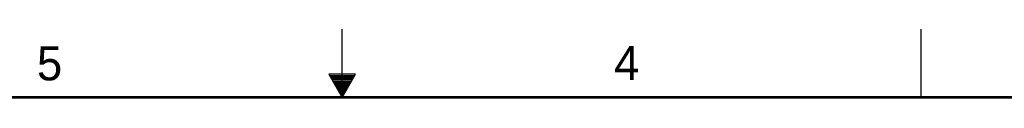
# Model space of a CAD drawing. Header units: inches. Extents: x 0 to 34, y 0 to 22.
# Tile 25 of 84: x 14.6 to 21.9, y 21.5 to 22. Entities that reach past the tile are written whole.
import ezdxf

# ---------------------------------------------------------------- set-up
doc = ezdxf.new("R2010")
doc.units = ezdxf.units.IN
doc.header["$LTSCALE"] = 1.87
doc.header["$MEASUREMENT"] = 0
doc.layers.get('0').update_dxf_attribs({"linetype": 'CONTINUOUS'})
doc.styles.get("Standard").update_dxf_attribs({"font": 'txt', "width": 0.8})

msp = doc.modelspace()

# ---------------------------------------------------------------- linework, layer by layer
at = {"color": 2, "linetype": 'CONTINUOUS'}
for p, q in [((17.00002, 21.5), (17.00002, 22)), ((21.25002, 22), (21.25002, 21.5)), ((16.90203, 21.66972), (17.00002, 21.5)), ((17.09801, 21.66972), (16.90203, 21.66972)), ((16.90764, 21.66), (17.0924, 21.66)), ((16.91342, 21.65), (17.08662, 21.65)), ((16.91919, 21.64), (17.08085, 21.64)), ((16.92496, 21.63), (17.07508, 21.63)), ((17.00002, 21.5), (17.09801, 21.66972)), ((16.93074, 21.62), (17.0693, 21.62)), ((16.93651, 21.61), (17.06353, 21.61)), ((16.94229, 21.6), (17.05776, 21.6)), ((16.94806, 21.59), (17.05198, 21.59)), ((16.95383, 21.58), (17.04621, 21.58)), ((16.95961, 21.57), (17.04044, 21.57)), ((16.96538, 21.56), (17.03466, 21.56)), ((16.97115, 21.55), (17.02889, 21.55)), ((16.97693, 21.54), (17.02311, 21.54)), ((16.9827, 21.53), (17.01734, 21.53)), ((16.98847, 21.52), (17.01157, 21.52)), ((16.99425, 21.51), (17.00579, 21.51))]:
    msp.add_line(p, q, dxfattribs=at)
at = {"color": 7, "linetype": 'CONTINUOUS', "const_width": 0.02}
msp.add_lwpolyline([(33.50002, 21.5), (0.50002, 21.5)], dxfattribs=at)

# ---------------------------------------------------------------- texts
at = {"color": 2, "linetype": 'CONTINUOUS'}
for s, p in [('5', (14.75766, 21.62474)), ('4', (18.99773, 21.6277))]:
    msp.add_text(s, height=0.25, dxfattribs=at).set_placement(p)

doc.saveas('drawing.dxf')
